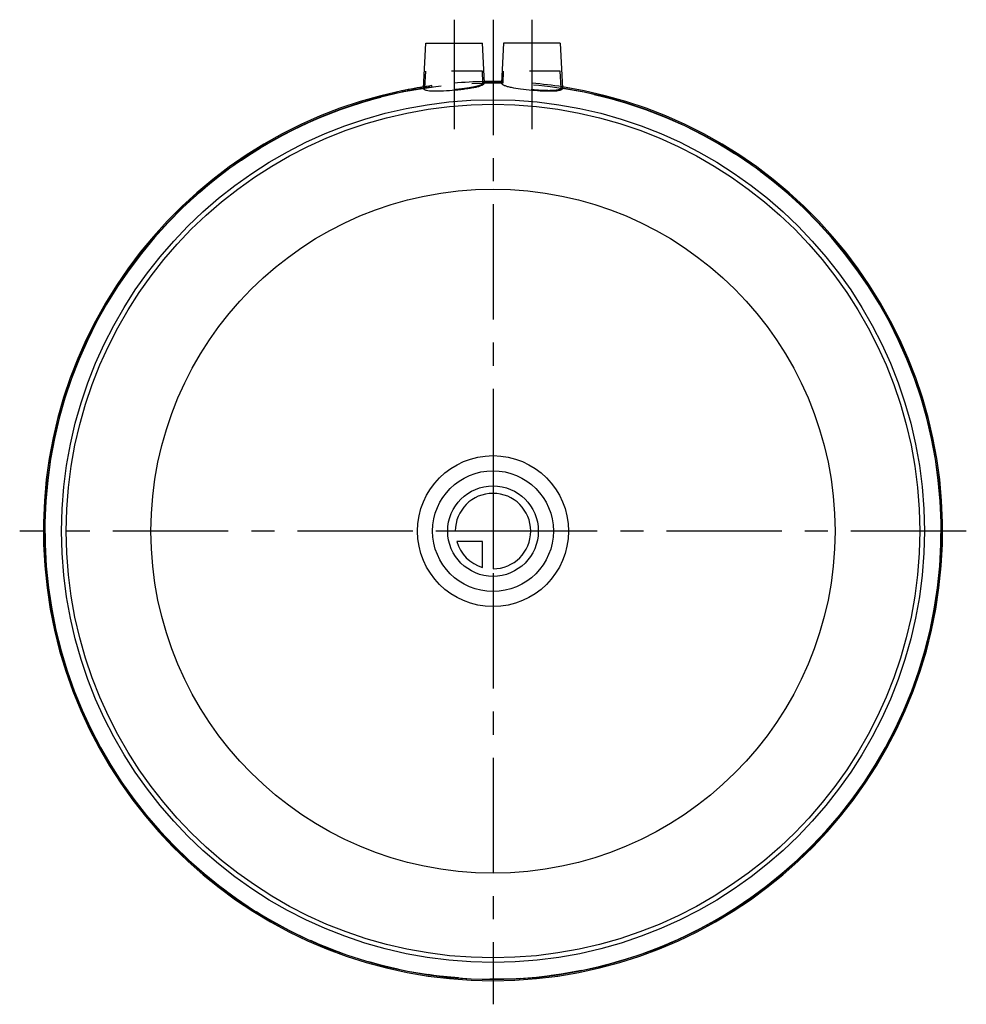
# Model space of a CAD drawing. Header units: millimetres. Extents: x 400 to 600, y 396 to 604.
import ezdxf

# ---------------------------------------------------------------- set-up
doc = ezdxf.new("R2010")
doc.units = ezdxf.units.MM
doc.header["$LTSCALE"] = 65.185185
doc.linetypes.add('CENTER', pattern=[0.6, 0.375, -0.075, 0.075, -0.075])
doc.linetypes.add('HIDDEN', pattern=[0.2, 0.1, -0.1])
for name, color, linetype in [('KOERPER', 7, 'CONTINUOUS'), ('KONST.EL_MIT_GEO', 7, 'CONTINUOUS'), ('KURVEN', 7, 'CONTINUOUS'), ('L1', 7, 'CONTINUOUS')]:
    doc.layers.add(name, color=color, linetype=linetype)

msp = doc.modelspace()

# ---------------------------------------------------------------- linework, layer by layer
at = {"layer": 'KOERPER', "color": 2, "linetype": 'CENTER'}
for p, q in [((491.75, 604.35), (491.75, 581.16)), ((508.25, 604.35), (508.25, 581.16))]:
    msp.add_line(p, q, dxfattribs=at)
at = {"layer": 'KOERPER', "color": 7, "linetype": 'Continuous'}
for p, q in [((485.25, 589.83), (485.75, 599.35)), ((485.75, 599.35), (497.75, 599.35)), ((498.19, 590.97), (497.75, 599.35)), ((502.25, 599.35), (501.81, 590.97)), ((514.25, 599.35), (502.25, 599.35)), ((514.25, 599.35), (514.75, 589.83)), ((498.19, 590.93), (498.19, 590.97)), ((485.25, 589.84), (485.25, 589.83)), ((514.75, 589.83), (514.75, 589.84)), ((514.75, 589.79), (514.75, 589.83))]:
    msp.add_line(p, q, dxfattribs=at)
at = {"layer": 'KOERPER', "color": 8, "linetype": 'HIDDEN'}
for p, q in [((485.56, 589.89), (485.75, 593.45)), ((497.75, 593.45), (485.75, 593.45)), ((497.88, 590.96), (497.75, 593.45)), ((502.12, 590.97), (502.25, 593.45)), ((514.25, 593.45), (502.25, 593.45)), ((514.44, 589.88), (514.25, 593.45)), ((497.88, 590.97), (497.88, 590.96)), ((502.12, 590.92), (502.12, 590.97)), ((485.56, 589.84), (485.56, 589.89)), ((514.44, 589.89), (514.44, 589.88))]:
    msp.add_line(p, q, dxfattribs=at)
msp.add_circle((500, 495.95), 95, dxfattribs=at)
at = {"layer": 'KOERPER', "color": 7, "linetype": 'Continuous'}
for radius in [91.44, 90.46, 72.5]:
    msp.add_circle((500, 495.95), radius, dxfattribs=at)
at = {"layer": 'KOERPER', "color": 8, "linetype": 'HIDDEN'}
for radius, start, end in [(95.3, 91.097, 98.8943), (95.04, 91.0919, 91.2781), (94.99, 91.091, 91.2773), (95.04, 88.7219, 88.9081), (94.99, 88.7227, 88.909), (95.3, 81.1057, 88.903), (95.04, 98.7369, 98.9271), (94.99, 98.743, 98.9333), (95.04, 81.0729, 81.2631), (94.99, 81.0667, 81.257)]:
    msp.add_arc((500, 495.95), radius, start, end, dxfattribs=at)
at = {"layer": 'KOERPER', "color": 7, "linetype": 'Continuous'}
for radius, start, end in [(95.3, 88.903, 91.097), (95.04, 88.9081, 91.0919), (94.99, 88.909, 91.091), (95.3, 98.8943, 81.1057), (95.04, 98.9271, 81.0729), (94.99, 98.9333, 81.0667)]:
    msp.add_arc((500, 495.95), radius, start, end, dxfattribs=at)
for points, knots in [([(485.26, 589.72), (485.29, 589.63), (485.44, 589.53), (485.66, 589.44), (486.02, 589.35), (486.6, 589.28), (487.81, 589.22), (489.63, 589.27), (491.96, 589.44), (493.94, 589.66), (495.42, 589.89), (496.35, 590.06), (497.11, 590.25), (497.62, 590.43), (497.92, 590.59), (498.1, 590.71), (498.19, 590.84), (498.19, 590.93)], [0, 0, 0, 0, 0.02035, 0.035443, 0.054297, 0.103353, 0.166617, 0.3267, 0.511241, 0.693107, 0.774786, 0.846408, 0.905641, 0.950826, 0.967935, 0.981504, 1, 1, 1, 1]), ([(501.81, 590.97), (501.81, 590.97), (501.81, 590.95), (501.81, 590.94), (501.81, 590.93)], [0, 0, 0, 0, 0.346902, 1, 1, 1, 1]), ([(501.82, 590.85), (501.85, 590.76), (502.05, 590.58), (502.47, 590.39), (503.09, 590.2), (504.23, 589.94), (505.97, 589.67), (508.24, 589.42), (510.52, 589.26), (512.28, 589.22), (513.45, 589.28), (514.01, 589.35), (514.36, 589.45), (514.57, 589.53), (514.71, 589.63), (514.74, 589.72)], [0, 0, 0, 0, 0.021501, 0.056049, 0.10466, 0.166427, 0.321809, 0.502213, 0.682924, 0.838449, 0.899699, 0.94717, 0.965434, 0.98009, 1, 1, 1, 1]), ([(485.25, 589.83), (485.25, 589.82), (485.25, 589.81), (485.25, 589.8), (485.25, 589.79)], [0, 0, 0, 0, 0.355469, 1, 1, 1, 1])]:
    msp.add_open_spline(points, degree=3, knots=knots, dxfattribs=at)
at = {"layer": 'KOERPER', "color": 8, "linetype": 'HIDDEN'}
for points, knots in [([(497.88, 590.92), (497.88, 590.84), (497.79, 590.71), (497.61, 590.59), (497.31, 590.43), (496.81, 590.26), (496.05, 590.08), (495.14, 589.91), (493.69, 589.69), (492.14, 589.52), (490.56, 589.39), (489.41, 589.33), (488.35, 589.3), (487.42, 589.31), (486.74, 589.36), (486.3, 589.42), (486.04, 589.48), (485.83, 589.55), (485.68, 589.63), (485.58, 589.72), (485.56, 589.8), (485.56, 589.84)], [0, 0, 0, 0, 0.018906, 0.032896, 0.050573, 0.097286, 0.158465, 0.232289, 0.316239, 0.50199, 0.596819, 0.688095, 0.772242, 0.845961, 0.906479, 0.931144, 0.95188, 0.968671, 0.981728, 0.991675, 1, 1, 1, 1]), ([(497.88, 590.96), (497.88, 590.95), (497.88, 590.94), (497.88, 590.93), (497.88, 590.92)], [0, 0, 0, 0, 0.358149, 1, 1, 1, 1]), ([(514.44, 589.84), (514.44, 589.8), (514.42, 589.72), (514.32, 589.63), (514.17, 589.55), (513.96, 589.48), (513.7, 589.42), (513.26, 589.36), (512.58, 589.31), (511.65, 589.3), (510.59, 589.33), (509.44, 589.39), (507.86, 589.52), (506.31, 589.69), (504.86, 589.91), (503.95, 590.08), (503.19, 590.26), (502.69, 590.43), (502.39, 590.59), (502.21, 590.71), (502.12, 590.84), (502.12, 590.92)], [0, 0, 0, 0, 0.008325, 0.018272, 0.031329, 0.04812, 0.068856, 0.093522, 0.154041, 0.22776, 0.311906, 0.403182, 0.498013, 0.683762, 0.767712, 0.841537, 0.902714, 0.949427, 0.967104, 0.981094, 1, 1, 1, 1]), ([(514.44, 589.88), (514.44, 589.87), (514.44, 589.86), (514.44, 589.85), (514.44, 589.84)], [0, 0, 0, 0, 0.355655, 1, 1, 1, 1])]:
    msp.add_open_spline(points, degree=3, knots=knots, dxfattribs=at)
at = {"layer": 'KOERPER', "color": 7, "linetype": 'Continuous'}
for points in [[(501.81, 590.93), (501.81, 590.9), (501.81, 590.87), (501.82, 590.85)], [(485.25, 589.79), (485.25, 589.77), (485.25, 589.74), (485.26, 589.72)], [(514.74, 589.72), (514.75, 589.74), (514.75, 589.77), (514.75, 589.79)]]:
    msp.add_open_spline(points, degree=3, dxfattribs=at)
at = {"layer": 'KONST.EL_MIT_GEO', "color": 8, "linetype": 'HIDDEN'}
for p, q in [((477.63, 588.28), (477.56, 588.57)), ((477.6, 588.58), (477.67, 588.29)), ((477.78, 588.31), (477.71, 588.61)), ((478.23, 588.42), (478.16, 588.71)), ((478.61, 588.51), (478.54, 588.8)), ((478.8, 588.55), (478.73, 588.85)), ((478.86, 588.57), (478.79, 588.86)), ((479.18, 588.64), (479.11, 588.93)), ((479.36, 588.68), (479.3, 588.97)), ((479.55, 588.72), (479.49, 589.02)), ((479.66, 588.75), (479.59, 589.04)), ((479.74, 588.76), (479.68, 589.06)), ((480.87, 589), (480.81, 589.3)), ((480.97, 589.02), (480.91, 589.32)), ((481.04, 589.04), (480.98, 589.33)), ((481.34, 589.1), (481.28, 589.39)), ((481.44, 589.12), (481.38, 589.41)), ((482.01, 589.23), (481.95, 589.52)), ((482.21, 589.27), (482.15, 589.56)), ((482.29, 589.28), (482.24, 589.58)), ((482.72, 589.36), (482.66, 589.66)), ((483, 589.42), (482.94, 589.71)), ((483.23, 589.46), (483.17, 589.75)), ((483.26, 589.46), (483.21, 589.76)), ((483.6, 589.52), (483.55, 589.82)), ((484.56, 589.69), (484.51, 589.98)), ((484.84, 589.73), (484.79, 590.03)), ((485.49, 589.84), (485.44, 590.13)), ((485.51, 589.84), (485.47, 590.14)), ((485.78, 589.88), (485.73, 590.18)), ((485.97, 589.91), (485.92, 590.2)), ((486.04, 589.92), (486, 590.22)), ((486.42, 589.97), (486.38, 590.27)), ((486.45, 589.98), (486.4, 590.28)), ((486.57, 590), (486.53, 590.29)), ((487.1, 590.07), (487.06, 590.37)), ((477.03, 588.44), (477.1, 588.15)), ((477.37, 588.22), (477.3, 588.51))]:
    msp.add_line(p, q, dxfattribs=at)
for radius in [95.3, 95]:
    msp.add_arc((500, 495.95), radius, 97.8043, 103.9487, dxfattribs=at)
at = {"layer": 'KURVEN', "color": 40, "linetype": 'Continuous'}
for p, q in [((500, 505.55), (500, 487.95)), ((500, 495.95), (490.4, 495.95)), ((497.8, 493.75), (492.31, 493.75)), ((497.8, 488.26), (497.8, 493.75))]:
    msp.add_line(p, q, dxfattribs=at)
for radius in [16, 12.8, 9.6]:
    msp.add_circle((500, 495.95), radius, dxfattribs=at)
for start, end in [(270, 180), (195.962, 254.038)]:
    msp.add_arc((500, 495.95), 8, start, end, dxfattribs=at)
at = {"layer": 'L1', "color": 2, "linetype": 'CENTER'}
for p, q in [((500, 604.35), (500, 395.65)), ((600.33, 495.95), (399.67, 495.95))]:
    msp.add_line(p, q, dxfattribs=at)

doc.saveas('drawing.dxf')
